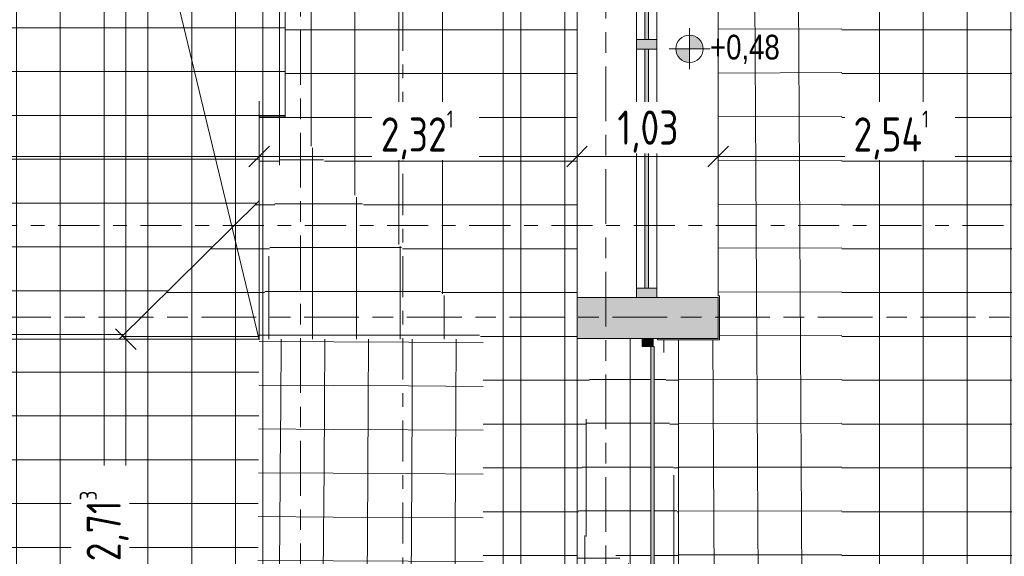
# Model space of a CAD drawing. Header units: metres. Extents: x 2 to 165, y -54 to 869.
# Tile 47 of 106: x 51.88 to 59.06, y -13.77 to -9.85. Entities that reach past the tile are written whole.
import ezdxf

# ---------------------------------------------------------------- set-up
doc = ezdxf.new("R2010")
doc.units = ezdxf.units.M
doc.linetypes.add('_Rasterlinie_', pattern=[0.75, 0.4, -0.1, 0.15, -0.1])
doc.linetypes.add('_Schnittlinie_', pattern=[0.6, 0.3, -0.1, 0.1, -0.1])
for name, color, linetype, lineweight in [('A_Bem', 7, 'Continuous', 5), ('A_Bem-100', 7, 'Continuous', 5), ('A_Fassade', 113, 'Continuous', 5), ('A_Geschossdecken', 7, 'Continuous', 5), ('A_Geschossdecken_Oberflächenschraffur', 7, 'Continuous', 5), ('A_Hoehenkoten', 124, 'Continuous', 5), ('A_Linien', 5, 'Continuous', 9), ('A_Raster', 128, 'Continuous', 5), ('A_Symbol-S_A', 172, 'Continuous', 5), ('A_Wand', 244, 'Continuous', 5)]:
    doc.layers.add(name, color=color, linetype=linetype, lineweight=lineweight)
doc.styles.add('Arial', font='arial.ttf', dxfattribs={"width": 0.8, "height": 0.18})
doc.styles.add('ISOCPEUR', font='isocpeur.ttf', dxfattribs={"width": 0.8, "height": 0.25})
doc.dimstyles.new('BLB-Standard_2_5_Aussen_maskiert_1', dxfattribs={"dimscale": 0.3048, "dimtxt": 0.248995, "dimasz": 0.492126, "dimexe": 1.32874, "dimexo": 0.0625, "dimgap": 0.032808, "dimtad": 1, "dimrnd": 0.001, "dimzin": 0, "dimdsep": 46, "dimtxsty": 'ISOCPEUR', "dimblk1": 'OBLIQUE', "dimblk2": 'OBLIQUE', "dimsah": 1, "dimcen": 0.09, "dimdle": 0.164042, "dimazin": 0, "dimtfac": 1, "dimtdec": 4, "dimtix": 1, "dimtmove": 0, "dimatfit": 3, "dimfxl": 1.32874, "dimfxlon": 1, "dimtvp": 1, "dimtfill": 1, "dimtolj": 1, "dimtzin": 0, "dimarcsym": 2})
pattern_1 = [(0, (56.97275, 0.014), (0, 0.32), []), (90, (56.97275, 0.014), (-0.32, 2e-17), [])]
pattern_2 = [(0.005, (56.89475, 0.009), (-2.8e-05, 0.32), []), (90, (56.89475, 0.009), (-0.32, 2e-17), [])]
pattern_3 = [(0, (57.13075, 0), (0, 0.32), []), (90, (57.13075, 0), (-0.319, 2e-17), [])]
pattern_4 = [(0, (56.97275, 0.059), (0, 0.32), []), (90, (56.97275, 0.059), (-0.32, 2e-17), [])]
pattern_5 = [(0, (56.97275, 0), (0, 0.32), []), (90, (56.97275, 0), (-0.32, 2e-17), [])]
pattern_6 = [(0, (56.88375, 0), (0, 0.32), []), (90, (56.88375, 0), (-0.32, 2e-17), [])]
pattern_7 = [(359.998, (56.96075, -0.019), (1.1e-05, 0.32), []), (90, (56.96075, -0.019), (-0.32, 2e-17), [])]
pattern_8 = [(0, (57.04675, 0), (0, 0.32), []), (90, (57.04675, 0), (-0.32, 2e-17), [])]
pattern_9 = [(0, (56.97275, 0.006), (0, 0.32), []), (90, (56.97275, 0.006), (-0.32, 2e-17), [])]
pattern_10 = [(0, (56.89775, 0), (0, 0.32), []), (90, (56.89775, 0), (-0.32, 2e-17), [])]
pattern_11 = [(0, (56.87175, 0), (0, 0.32), []), (90, (56.87175, 0), (-0.32, 2e-17), [])]
pattern_12 = [(0, (56.87275, 0), (0, 0.32), []), (90, (56.87275, 0), (-0.32, 2e-17), [])]

# ---------------------------------------------------------------- blocks, each defined once
blk = doc.blocks.new('FP_6-AB- E0-  OK FFB')
at = {"layer": 'A_Geschossdecken_Oberflächenschraffur'}
for p, q in [((-3.3485, -12.196), (-2.8033, -12.1989)), ((-3.3485, -12.196), (-2.8033, -12.1989)), ((-3.1907, -12.6561), (-3.187, -12.1807)), ((-3.1907, -12.6561), (-3.187, -12.1807)), ((-2.8712, -12.6561), (-2.868, -12.1807)), ((-2.8712, -12.6561), (-2.868, -12.1807)), ((-2.8033, -12.1989), (-2.2581, -12.2018)), ((-2.8033, -12.1989), (-2.2581, -12.2018)), ((-2.5517, -12.656), (-2.549, -12.1807)), ((-2.5517, -12.656), (-2.549, -12.1807)), ((-2.2581, -12.2018), (-1.7129, -12.2048)), ((-2.2581, -12.2018), (-1.7129, -12.2048)), ((-2.2322, -12.656), (-2.23, -12.1806)), ((-2.2322, -12.656), (-2.23, -12.1806)), ((-1.9128, -12.656), (-1.911, -12.1806)), ((-1.9128, -12.656), (-1.911, -12.1806)), ((-3.3501, -12.516), (-2.8044, -12.5189)), ((-3.3501, -12.516), (-2.8044, -12.5189)), ((-2.8044, -12.5189), (-2.2586, -12.5218)), ((-2.8044, -12.5189), (-2.2586, -12.5218)), ((-2.2586, -12.5218), (-1.7129, -12.5247)), ((-2.2586, -12.5218), (-1.7129, -12.5247)), ((-3.1944, -13.1314), (-3.1907, -12.6561)), ((-3.1944, -13.1314), (-3.1907, -12.6561)), ((-2.8745, -13.1314), (-2.8712, -12.6561)), ((-2.8745, -13.1314), (-2.8712, -12.6561)), ((-2.5545, -13.1314), (-2.5517, -12.656)), ((-2.5545, -13.1314), (-2.5517, -12.656)), ((-2.2345, -13.1313), (-2.2322, -12.656)), ((-2.2345, -13.1313), (-2.2322, -12.656)), ((-1.9145, -13.1313), (-1.9128, -12.656)), ((-1.9145, -13.1313), (-1.9128, -12.656)), ((-3.3517, -12.836), (-2.8054, -12.8389)), ((-3.3517, -12.836), (-2.8054, -12.8389)), ((-2.8054, -12.8389), (-2.2591, -12.8418)), ((-2.8054, -12.8389), (-2.2591, -12.8418)), ((-2.2591, -12.8418), (-1.7128, -12.8447)), ((-2.2591, -12.8418), (-1.7128, -12.8447)), ((-3.1982, -13.6068), (-3.1944, -13.1314)), ((-3.1982, -13.6068), (-3.1944, -13.1314)), ((-2.8777, -13.6068), (-2.8745, -13.1314)), ((-2.8777, -13.6068), (-2.8745, -13.1314)), ((-2.5572, -13.6067), (-2.5545, -13.1314)), ((-2.5572, -13.6067), (-2.5545, -13.1314)), ((-2.2368, -13.6067), (-2.2345, -13.1313)), ((-2.2368, -13.6067), (-2.2345, -13.1313)), ((-1.9163, -13.6067), (-1.9145, -13.1313)), ((-1.9163, -13.6067), (-1.9145, -13.1313)), ((-3.3534, -13.1559), (-2.8065, -13.1589)), ((-3.3534, -13.1559), (-2.8065, -13.1589)), ((-2.8065, -13.1589), (-2.2596, -13.1618)), ((-2.8065, -13.1589), (-2.2596, -13.1618)), ((-2.2596, -13.1618), (-1.7128, -13.1647)), ((-2.2596, -13.1618), (-1.7128, -13.1647)), ((-3.355, -13.4759), (-2.8076, -13.4788)), ((-3.355, -13.4759), (-2.8076, -13.4788)), ((-2.8076, -13.4788), (-2.2601, -13.4818)), ((-2.8076, -13.4788), (-2.2601, -13.4818)), ((-2.2601, -13.4818), (-1.7127, -13.4847)), ((-2.2601, -13.4818), (-1.7127, -13.4847)), ((-3.2019, -14.0822), (-3.1982, -13.6068)), ((-3.2019, -14.0822), (-3.1982, -13.6068)), ((-2.8809, -14.0821), (-2.8777, -13.6068)), ((-2.8809, -14.0821), (-2.8777, -13.6068)), ((-2.56, -14.0821), (-2.5572, -13.6067)), ((-2.56, -14.0821), (-2.5572, -13.6067)), ((-2.239, -14.082), (-2.2368, -13.6067)), ((-2.239, -14.082), (-2.2368, -13.6067)), ((-1.9181, -14.082), (-1.9163, -13.6067)), ((-1.9181, -14.082), (-1.9163, -13.6067)), ((-3.3566, -13.7959), (-2.8086, -13.7988)), ((-3.3566, -13.7959), (-2.8086, -13.7988)), ((-2.8086, -13.7988), (-2.2606, -13.8017)), ((-2.8086, -13.7988), (-2.2606, -13.8017)), ((-2.2606, -13.8017), (-1.7126, -13.8047)), ((-2.2606, -13.8017), (-1.7126, -13.8047))]:
    blk.add_line(p, q, dxfattribs=at)
blk = doc.blocks.new('System Panel - Glazed center-8069937-AB- E0-  OK FFB')
at = {"layer": 'A_Fassade', "lineweight": 9}
blk.add_hatch(color=253, dxfattribs=at).paths.add_polyline_path([(0.8725, 0.0125), (-0.8725, 0.0125), (-0.8725, -0.0125), (0.8725, -0.0125)], flags=0)
at = {"layer": 'A_Fassade', "color": 250, "lineweight": 9}
for p, q in [((0.8725, 0.0125), (-0.8725, 0.0125)), ((-0.8725, 0.0125), (-0.8725, -0.0125)), ((0.8725, -0.0125), (0.8725, 0.0125)), ((-0.8725, -0.0125), (0.8725, -0.0125))]:
    blk.add_line(p, q, dxfattribs=at)
blk = doc.blocks.new('Rectangular Mullion - 70mm x 160mm-8069826-AB- E0-  OK FFB')
at = {"layer": 'A_Fassade', "lineweight": 9}
blk.add_hatch(color=253, dxfattribs=at).paths.add_polyline_path([(0, -0.075), (-0.07, -0.075), (-0.07, 0.075), (0, 0.075), (0, 0.0607)], flags=0)
at = {"layer": 'A_Fassade', "color": 250, "lineweight": 9}
for p, q in [((-0.07, 0.075), (0, 0.075)), ((-0.07, -0.075), (-0.07, 0.075)), ((0, 0.075), (0, -0.075)), ((0, -0.075), (-0.07, -0.075))]:
    blk.add_line(p, q, dxfattribs=at)
blk = doc.blocks.new('Rectangular Mullion - 70mm x 160mm-8069829-AB- E0-  OK FFB')
at = {"layer": 'A_Fassade', "color": 250, "lineweight": 9}
for p, q in [((-0.5944, 0.2066), (-0.5944, 1.9516)), ((-0.4444, 1.9516), (-0.4444, 0.2066))]:
    blk.add_line(p, q, dxfattribs=at)
blk = doc.blocks.new('Rectangular Mullion - 70mm x 160mm-8069830-AB- E0-  OK FFB')
at = {"layer": 'A_Fassade', "lineweight": 9}
blk.add_hatch(color=253, dxfattribs=at).paths.add_polyline_path([(0.035, -0.075), (-0.035, -0.075), (-0.035, 0.075), (0.035, 0.075), (0.035, 0.0607)], flags=0)
at = {"layer": 'A_Fassade', "color": 250, "lineweight": 9}
for p, q in [((-0.035, 0.075), (0.035, 0.075)), ((-0.035, -0.075), (-0.035, 0.075)), ((0.035, 0.075), (0.035, -0.075)), ((0.035, -0.075), (-0.035, -0.075))]:
    blk.add_line(p, q, dxfattribs=at)
blk = doc.blocks.new('Rectangular Mullion - 70mm x 160mm-8069832-AB- E0-  OK FFB')
at = {"layer": 'A_Fassade', "color": 250, "lineweight": 9}
for p, q in [((-0.5944, 2.0216), (-0.5944, 3.7666)), ((-0.4444, 3.7666), (-0.4444, 2.0216))]:
    blk.add_line(p, q, dxfattribs=at)
blk = doc.blocks.new('FP_60-AB- E0-  OK FFB')
at = {"layer": 'A_Geschossdecken_Oberflächenschraffur'}
for p, q in [((0.615, -14.0569), (0.5384, -1.0095)), ((0.615, -14.0569), (0.5384, -1.0095)), ((0.2952, -14.0569), (0.2308, -3.0822)), ((0.2952, -14.0569), (0.2308, -3.0822)), ((0.0023, -9.916), (0.9051, -9.9127)), ((0.0023, -9.916), (0.9051, -9.9127)), ((0.0023, -10.236), (0.9051, -10.2329)), ((0.0023, -10.236), (0.9051, -10.2329)), ((0.0023, -10.5559), (0.9051, -10.553)), ((0.0023, -10.5559), (0.9051, -10.553)), ((0.0023, -10.8758), (0.9051, -10.8732)), ((0.0023, -10.8758), (0.9051, -10.8732)), ((0.0023, -11.1957), (0.9051, -11.1934)), ((0.0023, -11.1957), (0.9051, -11.1934)), ((0.0023, -11.5156), (0.9051, -11.5136)), ((0.0023, -11.5156), (0.9051, -11.5136)), ((0.0023, -11.8355), (0.9051, -11.8337)), ((0.0023, -11.8355), (0.9051, -11.8337)), ((-0.0245, -14.0569), (-0.0355, -12.1845)), ((-0.0245, -14.0569), (-0.0355, -12.1845)), ((0.0123, -12.1554), (0.9051, -12.1539)), ((0.0123, -12.1554), (0.9051, -12.1539)), ((-0.2858, -12.4758), (0.9051, -12.4741)), ((-0.2858, -12.4758), (0.9051, -12.4741)), ((-0.2858, -12.7956), (0.9051, -12.7943)), ((-0.2858, -12.7956), (0.9051, -12.7943)), ((-0.2858, -13.1155), (0.9051, -13.1144)), ((-0.2858, -13.1155), (0.9051, -13.1144)), ((-0.2858, -13.4353), (0.9051, -13.4346)), ((-0.2858, -13.4353), (0.9051, -13.4346)), ((-0.2858, -13.7551), (0.9051, -13.7548)), ((-0.2858, -13.7551), (0.9051, -13.7548))]:
    blk.add_line(p, q, dxfattribs=at)
blk = doc.blocks.new('System Panel - Opening-8070390-AB- E0-  OK FFB')
at = {"layer": 'A_Fassade', "lineweight": 9}
blk.add_hatch(color=253, dxfattribs=at).paths.add_polyline_path([(-0.9588, -0.0125), (0.9588, -0.0125), (0.9588, 0.0125), (-0.9588, 0.0125)], flags=0)
at = {"layer": 'A_Fassade', "color": 250, "lineweight": 9}
for p, q in [((0.9588, 0.0125), (-0.9588, 0.0125)), ((-0.9588, 0.0125), (-0.9588, -0.0125)), ((0.9588, -0.0125), (0.9588, 0.0125)), ((-0.9588, -0.0125), (0.9588, -0.0125))]:
    blk.add_line(p, q, dxfattribs=at)
blk = doc.blocks.new('Rectangular Mullion - 60mm x 80mm 2-8070405-AB- E0-  OK FFB')
at = {"layer": 'A_Fassade', "lineweight": 9}
blk.add_hatch(color=253, dxfattribs=at).paths.add_polyline_path([(-0.06, 0.005), (0, 0.005), (0, -0.075), (-0.06, -0.075)], flags=0)
at = {"layer": 'A_Fassade', "color": 250, "lineweight": 9}
for p, q in [((-0.06, 0.005), (0, 0.005)), ((-0.06, -0.075), (-0.06, 0.005)), ((0, 0.005), (0, -0.075)), ((0, -0.075), (-0.06, -0.075))]:
    blk.add_line(p, q, dxfattribs=at)
blk = doc.blocks.new('Höhenkoten - Kreuz gefüllt-6114407-AB- E0-  OK FFB')
at = {"layer": 'A_Hoehenkoten'}
h = blk.add_hatch(color=256, dxfattribs=at)
edge = h.paths.add_edge_path(flags=0)
edge.add_line((0.001, 0.0014), (0, 0.0014))
edge.add_line((0, 0.0014), (0, 0.0024))
edge.add_arc((0, 0.0014), 0.001, 0, 90, ccw=False)
h = blk.add_hatch(color=256, dxfattribs=at)
edge = h.paths.add_edge_path(flags=0)
edge.add_line((-0.001, 0.0014), (0, 0.0014))
edge.add_line((0, 0.0014), (0, 0.0004))
edge.add_arc((0, 0.0014), 0.001, 180, 270, ccw=False)
for p, q in [((0, 0.0029), (0, -0.0001)), ((0, 0.0014), (0, 0.0024)), ((0, 0.0024), (0, 0.0014)), ((0, 0.0024), (0, 0.0014)), ((0, 0.0014), (0, 0.0024)), ((-0.0015, 0.0014), (0.0015, 0.0014)), ((-0.001, 0.0014), (0, 0.0014)), ((0, 0.0014), (-0.001, 0.0014)), ((0, 0.0014), (-0.001, 0.0014)), ((-0.001, 0.0014), (0, 0.0014)), ((0.001, 0.0014), (0, 0.0014)), ((0, 0.0014), (0, 0.0004)), ((0, 0.0004), (0, 0.0014)), ((0, 0.0014), (0.001, 0.0014)), ((0, 0.0014), (0.001, 0.0014)), ((0.001, 0.0014), (0, 0.0014)), ((0, 0.0014), (0, 0.0004)), ((0, 0.0004), (0, 0.0014))]:
    blk.add_line(p, q, dxfattribs=at)
for start, end in [(90, 180), (90, 180), (360, 90), (360, 90), (180, 270), (180, 270), (270, 0), (270, 360)]:
    blk.add_arc((0, 0.0014), 0.001, start, end, dxfattribs=at)
blk = doc.blocks.new('DIMBLOCK142-AB- E0-  OK FFB')
at = {"layer": 'A_Bem-100'}
for p, q in [((45.6141, -10.4414), (45.6141, -11.2514)), ((45.6141, -10.8464), (45.6141, -10.4414)), ((53.6241, -10.4414), (53.6241, -11.2514)), ((53.6241, -10.8464), (53.6241, -10.4414)), ((45.6141, -10.8464), (53.6241, -10.8464))]:
    blk.add_line(p, q, dxfattribs=at)
at = {"layer": 'A_Bem-100', "lineweight": 9}
for p, q in [((45.6141, -10.8464), (45.6891, -10.7714)), ((53.6241, -10.8464), (53.6991, -10.7714)), ((45.6141, -10.8464), (45.5391, -10.9214)), ((53.6241, -10.8464), (53.5491, -10.9214))]:
    blk.add_line(p, q, dxfattribs=at)
at = {"layer": 'A_Bem-100', "color": 0, "insert": (49.3988, -10.5098), "char_height": 0.25, "width": 0.528831, "attachment_point": 1, "line_spacing_factor": 1.149209, "style": 'ISOCPEUR', "bg_fill": 3, "box_fill_scale": 1.25, "bg_fill_color": 256, "bg_fill_true_color": 13158600, "bg_fill_transparency": 0}
blk.add_mtext('8,01', dxfattribs=at)
blk = doc.blocks.new('_Oblique')
at = {"color": 0, "linetype": 'ByBlock', "lineweight": -2}
blk.add_line((-0.5, -0.5), (0.5, 0.5), dxfattribs=at)
blk = doc.blocks.new('DIMBLOCK143-AB- E0-  OK FFB')
at = {"layer": 'A_Bem-100'}
for p, q in [((53.6241, -10.4414), (53.6241, -11.2514)), ((53.6241, -10.8464), (53.6241, -10.4414)), ((55.9451, -10.4414), (55.9451, -11.2514)), ((55.9451, -10.8464), (55.9451, -10.4414)), ((53.6241, -10.8464), (55.9451, -10.8464))]:
    blk.add_line(p, q, dxfattribs=at)
at = {"layer": 'A_Bem-100', "lineweight": 9}
for p, q in [((53.6241, -10.8464), (53.6991, -10.7714)), ((55.9451, -10.8464), (56.0201, -10.7714)), ((53.6241, -10.8464), (53.5491, -10.9214)), ((55.9451, -10.8464), (55.8701, -10.9214))]:
    blk.add_line(p, q, dxfattribs=at)
at = {"layer": 'A_Bem-100', "color": 0, "insert": (54.512, -10.5098), "char_height": 0.25, "width": 0.654317, "attachment_point": 1, "line_spacing_factor": 1.149209, "style": 'ISOCPEUR', "bg_fill": 3, "box_fill_scale": 1.25, "bg_fill_color": 256, "bg_fill_true_color": 13158600, "bg_fill_transparency": 0}
blk.add_mtext('2,32\\A2\\H0.5x;\\S1^  ;\\H2x;', dxfattribs=at)
blk = doc.blocks.new('DIMBLOCK144-AB- E0-  OK FFB')
at = {"layer": 'A_Bem-100'}
for p, q in [((55.9451, -10.4414), (55.9451, -11.2514)), ((55.9451, -10.8464), (55.9451, -10.4414)), ((56.9751, -10.4414), (56.9751, -11.2514)), ((56.9751, -10.8464), (56.9751, -10.4414)), ((55.9451, -10.8464), (56.9751, -10.8464))]:
    blk.add_line(p, q, dxfattribs=at)
at = {"layer": 'A_Bem-100', "lineweight": 9}
for p, q in [((55.9451, -10.8464), (56.0201, -10.7714)), ((56.9751, -10.8464), (57.0501, -10.7714)), ((55.9451, -10.8464), (55.8701, -10.9214)), ((56.9751, -10.8464), (56.9001, -10.9214))]:
    blk.add_line(p, q, dxfattribs=at)
at = {"layer": 'A_Bem-100', "color": 0, "insert": (56.2397, -10.5098), "char_height": 0.25, "width": 0.528831, "attachment_point": 1, "line_spacing_factor": 1.149209, "style": 'ISOCPEUR', "bg_fill": 3, "box_fill_scale": 1.25, "bg_fill_color": 256, "bg_fill_true_color": 13158600, "bg_fill_transparency": 0}
blk.add_mtext('1,03', dxfattribs=at)
blk = doc.blocks.new('DIMBLOCK159-AB- E0-  OK FFB')
at = {"layer": 'A_Bem-100', "lineweight": 9}
for p, q in [((52.6516, 4.4755), (52.5766, 4.5505)), ((52.6516, 4.4755), (52.7266, 4.4005)), ((52.6516, -12.1806), (52.5766, -12.1056)), ((52.6516, -12.1806), (52.7266, -12.2556))]:
    blk.add_line(p, q, dxfattribs=at)
at = {"layer": 'A_Bem-100'}
for p, q in [((53.0566, 4.4755), (52.2466, 4.4755)), ((52.6516, 4.4755), (52.6516, -12.1806)), ((52.6516, 4.4755), (53.0566, 4.4755)), ((53.0566, -12.1806), (52.2466, -12.1806)), ((52.6516, -12.1806), (53.0566, -12.1806))]:
    blk.add_line(p, q, dxfattribs=at)
at = {"layer": 'A_Bem-100', "color": 0, "insert": (52.315, -4.1862), "char_height": 0.25, "width": 0.800716, "attachment_point": 1, "rotation": 90, "line_spacing_factor": 1.149209, "style": 'ISOCPEUR', "bg_fill": 3, "box_fill_scale": 1.25, "bg_fill_color": 256, "bg_fill_true_color": 13158600, "bg_fill_transparency": 0}
blk.add_mtext('16,65\\A2\\H0.5x;\\S6^  ;\\H2x;', dxfattribs=at)
blk = doc.blocks.new('DIMBLOCK160-AB- E0-  OK FFB')
at = {"layer": 'A_Bem-100', "lineweight": 9}
for p, q in [((52.6516, -12.1806), (52.5766, -12.1056)), ((52.6516, -12.1806), (52.7266, -12.2556)), ((52.6516, -14.8934), (52.5766, -14.8184)), ((52.6516, -14.8934), (52.7266, -14.9684))]:
    blk.add_line(p, q, dxfattribs=at)
at = {"layer": 'A_Bem-100'}
for p, q in [((53.0566, -12.1806), (52.2466, -12.1806)), ((52.6516, -12.1806), (52.6516, -14.9434)), ((52.6516, -12.1806), (53.0566, -12.1806)), ((53.0566, -14.8934), (52.2466, -14.8934)), ((52.6516, -14.8934), (53.0566, -14.8934))]:
    blk.add_line(p, q, dxfattribs=at)
at = {"layer": 'A_Bem-100', "color": 0, "insert": (52.315, -13.8022), "char_height": 0.25, "width": 0.63639, "attachment_point": 1, "rotation": 90, "line_spacing_factor": 1.149209, "style": 'ISOCPEUR', "bg_fill": 3, "box_fill_scale": 1.25, "bg_fill_color": 256, "bg_fill_true_color": 13158600, "bg_fill_transparency": 0}
blk.add_mtext('2,71\\A2\\H0.5x;\\S3^  ;\\H2x;', dxfattribs=at)
blk = doc.blocks.new('DIMBLOCK167-AB- E0-  OK FFB')
at = {"layer": 'A_Bem-100', "lineweight": 9}
for p, q in [((53.6516, 10.4269), (53.5766, 10.5019)), ((53.6516, 10.4269), (53.7266, 10.3519)), ((53.6516, -14.8934), (53.5766, -14.8184)), ((53.6516, -14.8934), (53.7266, -14.9684))]:
    blk.add_line(p, q, dxfattribs=at)
at = {"layer": 'A_Bem-100'}
for p, q in [((53.2466, 10.4269), (54.0566, 10.4269)), ((53.6516, 10.4269), (53.2466, 10.4269)), ((53.6516, -14.9434), (53.6516, 10.4769)), ((53.2466, -14.8934), (54.0566, -14.8934)), ((53.6516, -14.8934), (53.2466, -14.8934))]:
    blk.add_line(p, q, dxfattribs=at)
at = {"layer": 'A_Bem-100', "color": 0, "insert": (53.315, -2.542), "char_height": 0.25, "width": 0.740961, "attachment_point": 1, "rotation": 90, "line_spacing_factor": 1.149209, "style": 'ISOCPEUR', "bg_fill": 3, "box_fill_scale": 1.25, "bg_fill_color": 256, "bg_fill_true_color": 13158600, "bg_fill_transparency": 0}
blk.add_mtext('25,32', dxfattribs=at)
blk = doc.blocks.new('DIMBLOCK244-AB- E0-  OK FFB')
at = {"layer": 'A_Bem-100'}
for p, q in [((56.9751, -10.4414), (56.9751, -11.2514)), ((56.9751, -10.8464), (56.9751, -10.4414)), ((59.5161, -10.4414), (59.5161, -11.2514)), ((59.5161, -10.8464), (59.5161, -10.4414)), ((56.9251, -10.8464), (59.5161, -10.8464))]:
    blk.add_line(p, q, dxfattribs=at)
at = {"layer": 'A_Bem-100', "lineweight": 9}
for p, q in [((56.9751, -10.8464), (57.0501, -10.7714)), ((59.5161, -10.8464), (59.5911, -10.7714)), ((56.9751, -10.8464), (56.9001, -10.9214)), ((59.5161, -10.8464), (59.4411, -10.9214))]:
    blk.add_line(p, q, dxfattribs=at)
at = {"layer": 'A_Bem-100', "color": 0, "insert": (57.963, -10.5098), "char_height": 0.25, "width": 0.678219, "attachment_point": 1, "line_spacing_factor": 1.149209, "style": 'ISOCPEUR', "bg_fill": 3, "box_fill_scale": 1.25, "bg_fill_color": 256, "bg_fill_true_color": 13158600, "bg_fill_transparency": 0}
blk.add_mtext('2,54\\A2\\H0.5x;\\S1^  ;\\H2x;', dxfattribs=at)

msp = doc.modelspace()

# ---------------------------------------------------------------- hatches: boundary and pattern name
at = {"layer": 'A_Geschossdecken_Oberflächenschraffur'}
h = msp.add_hatch(dxfattribs=at)
h.set_pattern_fill('FP_283', color=256, style=0, pattern_type=2)
h.set_pattern_definition(pattern_10)
h.paths.add_polyline_path([(56.6867, -13.5774), (56.6867, -12.1845), (56.5703, -12.1845)], flags=0)
h.paths.add_polyline_path([(56.4678, -0.1817), (56.5038, -0.1817), (56.5038, -0.1717), (56.468, -0.1717)], flags=0)
h.paths.add_polyline_path([(56.6089, 8.1316), (56.6867, 8.1316), (56.6867, 12.7155), (56.6104, 8.2215)], flags=0)
h = msp.add_hatch(dxfattribs=at)
h.set_pattern_fill('FP_283', color=256, style=0, pattern_type=2)
h.set_pattern_definition(pattern_10)
h.paths.add_polyline_path([(56.6867, -13.5774), (56.6867, -12.1845), (56.5703, -12.1845)], flags=0)
h.paths.add_polyline_path([(56.4678, -0.1817), (56.5038, -0.1817), (56.5038, -0.1717), (56.468, -0.1717)], flags=0)
h.paths.add_polyline_path([(56.6089, 8.1316), (56.6867, 8.1316), (56.6867, 12.7155), (56.6104, 8.2215)], flags=0)
h = msp.add_hatch(dxfattribs=at)
h.set_pattern_fill('FP_505', color=256, style=0, pattern_type=2)
h.set_pattern_definition(pattern_12)
h.paths.add_polyline_path([(59.5161, -13.9725), (59.5161, 12.0478), (57.8776, -1.0051), (59.5069, -13.8997)], flags=0)
h = msp.add_hatch(dxfattribs=at)
h.set_pattern_fill('FP_505', color=256, style=0, pattern_type=2)
h.set_pattern_definition(pattern_12)
h.paths.add_polyline_path([(59.5161, -13.9725), (59.5161, 12.0478), (57.8776, -1.0051), (59.5069, -13.8997)], flags=0)
h = msp.add_hatch(dxfattribs=at)
h.set_pattern_fill('FP_278', color=256, style=0, pattern_type=2)
h.set_pattern_definition(pattern_8)
h.paths.add_polyline_path([(55.9451, -13.5774), (56.0623, -12.1745), (55.9451, -12.1745)], flags=0)
h.paths.add_polyline_path([(55.9451, -7.8766), (55.9747, -7.8766), (55.9807, -4.1717), (55.9451, -4.1717), (55.9451, -6.014)], flags=0)
h.paths.add_polyline_path([(56.3159, -4.1722), (56.3159, -4.1717), (55.9807, -4.1717)], flags=0)
h.paths.add_polyline_path([(55.9747, -3.8717), (55.9807, -3.8717), (55.9807, -3.0895), (55.9451, -3.0897), (55.9451, -3.8717)], flags=0)
h.paths.add_polyline_path([(55.9451, -0.2184), (55.9607, -0.1717), (55.9451, -0.1717)], flags=0)
h.paths.add_polyline_path([(56.3159, 3.8299), (56.3159, 3.8316), (55.9733, 3.8316)], flags=0)
h.paths.add_polyline_path([(55.9533, 4.1316), (55.9533, 7.8316), (55.9451, 7.8316), (55.9451, 4.1316)], flags=0)
h.paths.add_polyline_path([(56.3159, 8.1316), (56.3159, 10.4144), (55.9451, 10.4144), (55.9451, 8.1316), (55.9533, 8.1316)], flags=0)
h.paths.add_polyline_path([(55.9451, 10.4944), (56.3159, 10.4944), (56.3159, 11.8932), (55.9451, 11.8964), (55.9451, 11.0686)], flags=0)
h = msp.add_hatch(dxfattribs=at)
h.set_pattern_fill('FP_278', color=256, style=0, pattern_type=2)
h.set_pattern_definition(pattern_8)
h.paths.add_polyline_path([(55.9451, -13.5774), (56.0623, -12.1745), (55.9451, -12.1745)], flags=0)
h.paths.add_polyline_path([(55.9451, -7.8766), (55.9747, -7.8766), (55.9807, -4.1717), (55.9451, -4.1717), (55.9451, -6.014)], flags=0)
h.paths.add_polyline_path([(56.3159, -4.1722), (56.3159, -4.1717), (55.9807, -4.1717)], flags=0)
h.paths.add_polyline_path([(55.9747, -3.8717), (55.9807, -3.8717), (55.9807, -3.0895), (55.9451, -3.0897), (55.9451, -3.8717)], flags=0)
h.paths.add_polyline_path([(55.9451, -0.2184), (55.9607, -0.1717), (55.9451, -0.1717)], flags=0)
h.paths.add_polyline_path([(56.3159, 3.8299), (56.3159, 3.8316), (55.9733, 3.8316)], flags=0)
h.paths.add_polyline_path([(55.9533, 4.1316), (55.9533, 7.8316), (55.9451, 7.8316), (55.9451, 4.1316)], flags=0)
h.paths.add_polyline_path([(56.3159, 8.1316), (56.3159, 10.4144), (55.9451, 10.4144), (55.9451, 8.1316), (55.9533, 8.1316)], flags=0)
h.paths.add_polyline_path([(55.9451, 10.4944), (56.3159, 10.4944), (56.3159, 11.8932), (55.9451, 11.8964), (55.9451, 11.0686)], flags=0)
h = msp.add_hatch(dxfattribs=at)
h.set_pattern_fill('FP_500', color=256, style=0, pattern_type=2)
h.set_pattern_definition(pattern_11)
h.paths.add_polyline_path([(57.8776, -14.0569), (59.5161, -13.9725), (57.8776, -1.0051), (57.8776, -14.055)], flags=0)
h = msp.add_hatch(dxfattribs=at)
h.set_pattern_fill('FP_500', color=256, style=0, pattern_type=2)
h.set_pattern_definition(pattern_11)
h.paths.add_polyline_path([(57.8776, -14.0569), (59.5161, -13.9725), (57.8776, -1.0051), (57.8776, -14.055)], flags=0)
h = msp.add_hatch(dxfattribs=at)
h.set_pattern_fill('FP_21', color=256, style=0, pattern_type=2)
h.set_pattern_definition(pattern_6)
h.paths.add_polyline_path([(55.2596, -12.1806), (55.2596, -3.2478), (53.8141, -9.7841), (53.8141, -10.5564), (54.8392, -11.7082)], flags=0)
h = msp.add_hatch(dxfattribs=at)
h.set_pattern_fill('FP_21', color=256, style=0, pattern_type=2)
h.set_pattern_definition(pattern_6)
h.paths.add_polyline_path([(55.2596, -12.1806), (55.2596, -3.2478), (53.8141, -9.7841), (53.8141, -10.5564), (54.8392, -11.7082)], flags=0)
h = msp.add_hatch(dxfattribs=at)
h.set_pattern_fill('FP_9', color=256, style=0, pattern_type=2)
h.set_pattern_definition(pattern_3)
h.paths.add_polyline_path([(55.2597, -12.1806), (55.9451, -12.1806), (55.9451, -3.2478), (55.2596, -3.2478), (55.2596, -12.1806)], flags=0)
h = msp.add_hatch(dxfattribs=at)
h.set_pattern_fill('FP_9', color=256, style=0, pattern_type=2)
h.set_pattern_definition(pattern_3)
h.paths.add_polyline_path([(55.2597, -12.1806), (55.9451, -12.1806), (55.9451, -3.2478), (55.2596, -3.2478), (55.2596, -12.1806)], flags=0)
h = msp.add_hatch(dxfattribs=at)
h.set_pattern_fill('FP_2', color=9, style=0, pattern_type=2)
h.set_pattern_definition(pattern_1)
h.paths.add_polyline_path([(45.6168, -12.1806), (52.6027, -12.1806), (53.6241, -11.1685), (53.6241, -10.5564), (53.8141, -10.5564), (53.8141, -9.7841), (53.6241, -9.7841), (53.6241, -9.6991), (45.6141, -9.6991), (45.6141, -9.7797), (45.4041, -9.7797), (45.4041, -10.5534), (45.6141, -10.5534), (45.6141, -12.1806)], flags=0)
h = msp.add_hatch(dxfattribs=at)
h.set_pattern_fill('FP_2', color=9, style=0, pattern_type=2)
h.set_pattern_definition(pattern_1)
h.paths.add_polyline_path([(45.6168, -12.1806), (52.6027, -12.1806), (53.6241, -11.1685), (53.6241, -10.5564), (53.8141, -10.5564), (53.8141, -9.7841), (53.6241, -9.7841), (53.6241, -9.6991), (45.6141, -9.6991), (45.6141, -9.7797), (45.4041, -9.7797), (45.4041, -10.5534), (45.6141, -10.5534), (45.6141, -12.1806)], flags=0)
h = msp.add_hatch(dxfattribs=at)
h.set_pattern_fill('FP_7', color=256, style=0, pattern_type=2)
h.set_pattern_definition(pattern_2)
h.paths.add_polyline_path([(54.5, -12.1806), (55.2596, -12.1806), (53.8141, -10.5564), (53.6241, -12.1806), (54.1473, -12.1806)], flags=0)
h = msp.add_hatch(dxfattribs=at)
h.set_pattern_fill('FP_7', color=256, style=0, pattern_type=2)
h.set_pattern_definition(pattern_2)
h.paths.add_polyline_path([(54.5, -12.1806), (55.2596, -12.1806), (53.8141, -10.5564), (53.6241, -12.1806), (54.1473, -12.1806)], flags=0)
h = msp.add_hatch(dxfattribs=at)
h.set_pattern_fill('FP_4', color=256, style=0, pattern_type=2)
h.set_pattern_definition(pattern_5)
h.paths.add_polyline_path([(53.6241, -12.1806), (53.8141, -10.5564), (53.6241, -10.5564), (53.6241, -12.0641)], flags=0)
h = msp.add_hatch(dxfattribs=at)
h.set_pattern_fill('FP_4', color=256, style=0, pattern_type=2)
h.set_pattern_definition(pattern_5)
h.paths.add_polyline_path([(53.6241, -12.1806), (53.8141, -10.5564), (53.6241, -10.5564), (53.6241, -12.0641)], flags=0)
h = msp.add_hatch(dxfattribs=at)
h.set_pattern_fill('FP_418', color=256, style=0, pattern_type=2)
h.set_pattern_definition(pattern_5)
h.paths.add_polyline_path([(52.6027, -12.1806), (53.6241, -12.1806), (53.6241, -11.1685), (52.6715, -12.1124)], flags=0)
h = msp.add_hatch(dxfattribs=at)
h.set_pattern_fill('FP_418', color=256, style=0, pattern_type=2)
h.set_pattern_definition(pattern_5)
h.paths.add_polyline_path([(52.6027, -12.1806), (53.6241, -12.1806), (53.6241, -11.1685), (52.6715, -12.1124)], flags=0)
h = msp.add_hatch(dxfattribs=at)
h.set_pattern_fill('FP_16', color=256, style=0, pattern_type=2)
h.set_pattern_definition(pattern_4)
h.paths.add_polyline_path([(53.6147, -14.082), (53.6241, -12.1806), (49.6044, -12.1806), (49.605, -14.082), (52.7321, -14.082)], flags=0)
h = msp.add_hatch(dxfattribs=at)
h.set_pattern_fill('FP_16', color=256, style=0, pattern_type=2)
h.set_pattern_definition(pattern_4)
h.paths.add_polyline_path([(53.6147, -14.082), (53.6241, -12.1806), (49.6044, -12.1806), (49.605, -14.082), (52.7321, -14.082)], flags=0)
h = msp.add_hatch(dxfattribs=at)
h.set_pattern_fill('FP_8', color=256, style=0, pattern_type=2)
h.set_pattern_definition(pattern_3)
h.paths.add_polyline_path([(55.2602, -14.082), (55.9451, -14.082), (55.9451, -12.1806), (55.2596, -12.1806), (55.2601, -14.055)], flags=0)
h = msp.add_hatch(dxfattribs=at)
h.set_pattern_fill('FP_8', color=256, style=0, pattern_type=2)
h.set_pattern_definition(pattern_3)
h.paths.add_polyline_path([(55.2602, -14.082), (55.9451, -14.082), (55.9451, -12.1806), (55.2596, -12.1806), (55.2601, -14.055)], flags=0)
h = msp.add_hatch(dxfattribs=at)
h.set_pattern_fill('FP_279', color=256, style=0, pattern_type=2)
h.set_pattern_definition(pattern_9)
h.paths.add_polyline_path([(55.9451, -13.5774), (56.4835, -13.5774), (56.4835, -12.2345), (56.421, -12.2345), (56.421, -12.1745), (56.0623, -12.1745), (55.9451, -13.5774)], flags=0)
h.paths.add_polyline_path([(56.5085, -13.5774), (56.6867, -13.5774), (56.5703, -12.1845), (56.5333, -12.1845), (56.5333, -12.1745), (56.501, -12.1745), (56.501, -12.2345), (56.5085, -12.2345)], flags=0)
h = msp.add_hatch(dxfattribs=at)
h.set_pattern_fill('FP_279', color=256, style=0, pattern_type=2)
h.set_pattern_definition(pattern_9)
h.paths.add_polyline_path([(55.9451, -13.5774), (56.4835, -13.5774), (56.4835, -12.2345), (56.421, -12.2345), (56.421, -12.1745), (56.0623, -12.1745), (55.9451, -13.5774)], flags=0)
h.paths.add_polyline_path([(56.5085, -13.5774), (56.6867, -13.5774), (56.5703, -12.1845), (56.5333, -12.1845), (56.5333, -12.1745), (56.501, -12.1745), (56.501, -12.2345), (56.5085, -12.2345)], flags=0)
h = msp.add_hatch(dxfattribs=at)
h.set_pattern_fill('FP_277', color=256, style=0, pattern_type=2)
h.set_pattern_definition(pattern_7)
h.paths.add_polyline_path([(55.9451, -14.8864), (56.436, -14.336), (56.436, -14.1522), (56.4835, -14.1522), (56.4835, -13.9241), (55.9451, -13.5774), (55.9451, -14.7709)], flags=0)
h.paths.add_polyline_path([(56.496, -14.2687), (56.6867, -14.055), (56.5085, -13.9402), (56.5085, -14.1522), (56.496, -14.1522)], flags=0)
h = msp.add_hatch(dxfattribs=at)
h.set_pattern_fill('FP_277', color=256, style=0, pattern_type=2)
h.set_pattern_definition(pattern_7)
h.paths.add_polyline_path([(55.9451, -14.8864), (56.436, -14.336), (56.436, -14.1522), (56.4835, -14.1522), (56.4835, -13.9241), (55.9451, -13.5774), (55.9451, -14.7709)], flags=0)
h.paths.add_polyline_path([(56.496, -14.2687), (56.6867, -14.055), (56.5085, -13.9402), (56.5085, -14.1522), (56.496, -14.1522)], flags=0)
h = msp.add_hatch(dxfattribs=at)
h.set_pattern_fill('FP_147', color=256, style=0, pattern_type=2)
h.set_pattern_definition(pattern_5)
h.paths.add_polyline_path([(56.6867, -14.055), (56.6867, -13.5774), (56.5085, -13.5774), (56.5085, -13.9402)], flags=0)
h.paths.add_polyline_path([(56.4835, -13.9241), (56.4835, -13.5774), (55.9451, -13.5774), (56.3926, -13.8656)], flags=0)
h = msp.add_hatch(dxfattribs=at)
h.set_pattern_fill('FP_147', color=256, style=0, pattern_type=2)
h.set_pattern_definition(pattern_5)
h.paths.add_polyline_path([(56.6867, -14.055), (56.6867, -13.5774), (56.5085, -13.5774), (56.5085, -13.9402)], flags=0)
h.paths.add_polyline_path([(56.4835, -13.9241), (56.4835, -13.5774), (55.9451, -13.5774), (56.3926, -13.8656)], flags=0)
at = {"layer": 'A_Wand'}
msp.add_hatch(color=8, dxfattribs=at).paths.add_polyline_path([(56.9751, -12.1745), (56.9751, -11.8745), (55.9451, -11.8745), (55.9451, -12.1745), (56.3926, -12.1745)], flags=0)

# ---------------------------------------------------------------- linework, layer by layer
at = {"layer": 'A_Geschossdecken', "color": 253, "lineweight": 9}
for p, q in [((55.9451, -8.1766), (55.9451, -11.8745)), ((56.9751, -11.8645), (56.9751, -8.1866)), ((53.8141, -10.5564), (53.8141, -9.7841)), ((53.6241, -10.5564), (53.8141, -10.5564)), ((53.6241, -12.1806), (53.6241, -10.5564)), ((53.6241, -11.1685), (52.6027, -12.1806)), ((45.6141, -12.1806), (53.6241, -12.1806)), ((55.9451, -14.8909), (55.9451, -12.1745)), ((55.9451, -12.1806), (55.9451, -13.5774)), ((56.6867, -16.7472), (56.6867, -12.1845))]:
    msp.add_line(p, q, dxfattribs=at)
at = {"layer": 'A_Linien', "color": 10, "lineweight": 18}
for p, q in [((49.6191, 4.4755), (53.6241, -12.1848)), ((55.4051, 3.9816), (55.4051, -14.1184))]:
    msp.add_line(p, q, dxfattribs=at)
at = {"layer": 'A_Raster', "linetype": '_Rasterlinie_', "lineweight": 9}
for p, q in [((53.9267, -53.073), (53.9267, 37.0621)), ((88.1031, -12.0184), (15.5195, -12.0184))]:
    msp.add_line(p, q, dxfattribs=at)
at = {"layer": 'A_Symbol-S_A', "linetype": '_Schnittlinie_', "lineweight": 9}
for p, q in [((54.6744, -32.2734), (54.6744, 28.6584)), ((22.1587, -11.3507), (86.6263, -11.3507))]:
    msp.add_line(p, q, dxfattribs=at)
at = {"layer": 'A_Wand', "color": 250, "lineweight": 9}
for p, q in [((56.9751, -11.8745), (55.9451, -11.8745)), ((55.9451, -11.8745), (55.9451, -12.1745)), ((56.9851, -11.8645), (56.9751, -11.8645)), ((56.9751, -12.1745), (56.9751, -11.8745)), ((56.9851, -11.8645), (56.9851, -12.1845)), ((55.9451, -12.1745), (56.9751, -12.1745)), ((56.5333, -12.1745), (56.5333, -12.1845)), ((56.9851, -12.1845), (56.5333, -12.1845))]:
    msp.add_line(p, q, dxfattribs=at)

# ---------------------------------------------------------------- block references
at = {"layer": 'A_Fassade', "color": 250, "lineweight": 9}
for name in ['Rectangular Mullion - 70mm x 160mm-8069832-AB- E0-  OK FFB', 'Rectangular Mullion - 70mm x 160mm-8069829-AB- E0-  OK FFB']:
    msp.add_blockref(name, (56.9727, -12.0132), dxfattribs=at)
for name, p, rotation in [('System Panel - Glazed center-8069937-AB- E0-  OK FFB', (56.4533, -9.1191), 269.9999999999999), ('System Panel - Glazed center-8069937-AB- E0-  OK FFB', (56.4533, -10.9341), 269.9999999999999), ('System Panel - Opening-8070390-AB- E0-  OK FFB', (56.496, -13.1933), 89.99999999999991)]:
    msp.add_blockref(name, p, dxfattribs=dict(at, rotation=rotation))
at = {"layer": 'A_Fassade', "color": 250, "lineweight": 9, "extrusion": (0, 0, -1)}
for name, p, rotation in [('Rectangular Mullion - 70mm x 160mm-8069830-AB- E0-  OK FFB', (-56.4533, -10.0266), 270.0000000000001), ('Rectangular Mullion - 70mm x 160mm-8069826-AB- E0-  OK FFB', (-56.4533, -11.8766), 270.0000000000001), ('Rectangular Mullion - 60mm x 80mm 2-8070405-AB- E0-  OK FFB', (-56.496, -12.1745), 90.0000000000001)]:
    msp.add_blockref(name, p, dxfattribs=dict(at, rotation=rotation))
at = {"layer": 'A_Geschossdecken', "color": 253, "lineweight": 9}
for name in ['FP_60-AB- E0-  OK FFB', 'FP_6-AB- E0-  OK FFB']:
    msp.add_blockref(name, (56.9727, 0), dxfattribs=at)
at = {"layer": 'A_Hoehenkoten', "xscale": 99.99999999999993, "yscale": 99.99999999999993, "zscale": 99.99999999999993}
msp.add_blockref('Höhenkoten - Kreuz gefüllt-6114407-AB- E0-  OK FFB', (56.7667, -10.1989), dxfattribs=at)

# ---------------------------------------------------------------- texts
at = {"layer": 'A_Hoehenkoten', "insert": (56.9161, -9.9568), "char_height": 0.18, "width": 0.601593, "attachment_point": 1, "line_spacing_factor": 0.941778, "style": 'Arial'}
msp.add_mtext('+0,48', dxfattribs=at)

# ---------------------------------------------------------------- next in the draw order: dimensions: what is measured, and where the dimension line sits
at = {"layer": 'A_Bem'}
dim = msp.add_linear_dim(base=(53.6241, -10.8464), p1=(45.6141, -10.4414), p2=(53.6241, -10.4414), dimstyle='BLB-Standard_2_5_Aussen_maskiert_1', override={"dimpost": '<>', "dimfxl": 8.01}, dxfattribs=at)
dim.commit()
dim.dimension.update_dxf_attribs({"geometry": 'DIMBLOCK142-AB- E0-  OK FFB', "text_midpoint": (49.6191, -10.7114)})

# ---------------------------------------------------------------- next in the draw order: dimensions: what is measured, and where the dimension line sits
dim = msp.add_linear_dim(base=(52.6516, -12.1806), p1=(53.0566, 4.4755), p2=(53.0566, -12.1806), angle=90, text='\\A1;16,65\\Q;{\\A1;{\\H0.5x;\\S6^ ;}}', dimstyle='BLB-Standard_2_5_Aussen_maskiert_1', override={"dimpost": '<>', "dimfxl": 16.656074}, dxfattribs=at)
dim.commit()
dim.dimension.update_dxf_attribs({"geometry": 'DIMBLOCK159-AB- E0-  OK FFB', "text_midpoint": (52.4916, -3.8525)})
dim = msp.add_linear_dim(base=(55.9451, -10.8464), p1=(53.6241, -10.4414), p2=(55.9451, -10.4414), text='\\A1;2,32\\Q;{\\A1;{\\H0.5x;\\S1^ ;}}', dimstyle='BLB-Standard_2_5_Aussen_maskiert_1', override={"dimpost": '<>', "dimfxl": 2.320933}, dxfattribs=at)
dim.commit()
dim.dimension.update_dxf_attribs({"geometry": 'DIMBLOCK143-AB- E0-  OK FFB', "text_midpoint": (54.7846, -10.6864)})

# ---------------------------------------------------------------- next in the draw order: dimensions: what is measured, and where the dimension line sits
dim = msp.add_linear_dim(base=(53.6516, 10.4269), p1=(53.2466, -14.8934), p2=(53.2466, 10.4269), angle=90, dimstyle='BLB-Standard_2_5_Aussen_maskiert_1', override={"dimpost": '<>', "dimfxl": 25.320282}, dxfattribs=at)
dim.commit()
dim.dimension.update_dxf_attribs({"geometry": 'DIMBLOCK167-AB- E0-  OK FFB', "text_midpoint": (53.5166, -2.2333)})
dim = msp.add_linear_dim(base=(56.9751, -10.8464), p1=(55.9451, -10.4414), p2=(56.9751, -10.4414), dimstyle='BLB-Standard_2_5_Aussen_maskiert_1', override={"dimpost": '<>', "dimfxl": 1.03}, dxfattribs=at)
dim.commit()
dim.dimension.update_dxf_attribs({"geometry": 'DIMBLOCK144-AB- E0-  OK FFB', "text_midpoint": (56.4601, -10.7114)})
dim = msp.add_linear_dim(base=(52.6516, -14.8934), p1=(53.0566, -12.1806), p2=(53.0566, -14.8934), angle=90, text='\\A1;2,71\\Q;{\\A1;{\\H0.5x;\\S3^ ;}}', dimstyle='BLB-Standard_2_5_Aussen_maskiert_1', override={"dimpost": '<>', "dimfxl": 2.712821}, dxfattribs=at)
dim.commit()
dim.dimension.update_dxf_attribs({"geometry": 'DIMBLOCK160-AB- E0-  OK FFB', "text_midpoint": (52.4916, -13.537)})

# ---------------------------------------------------------------- next in the draw order: linework, layer by layer
at = {"layer": 'A_Raster', "linetype": '_Rasterlinie_', "lineweight": 9}
msp.add_line((56.1543, 37.0621), (56.1543, -53.073), dxfattribs=at)

# ---------------------------------------------------------------- next in the draw order: dimensions: what is measured, and where the dimension line sits
at = {"layer": 'A_Bem'}
dim = msp.add_linear_dim(base=(59.5161, -10.8464), p1=(56.9751, -10.4414), p2=(59.5161, -10.4414), text='\\A1;2,54\\Q;{\\A1;{\\H0.5x;\\S1^ ;}}', dimstyle='BLB-Standard_2_5_Aussen_maskiert_1', override={"dimpost": '<>', "dimfxl": 2.541072}, dxfattribs=at)
dim.commit()
dim.dimension.update_dxf_attribs({"geometry": 'DIMBLOCK244-AB- E0-  OK FFB', "text_midpoint": (58.2456, -10.6864)})

doc.saveas('drawing.dxf')
